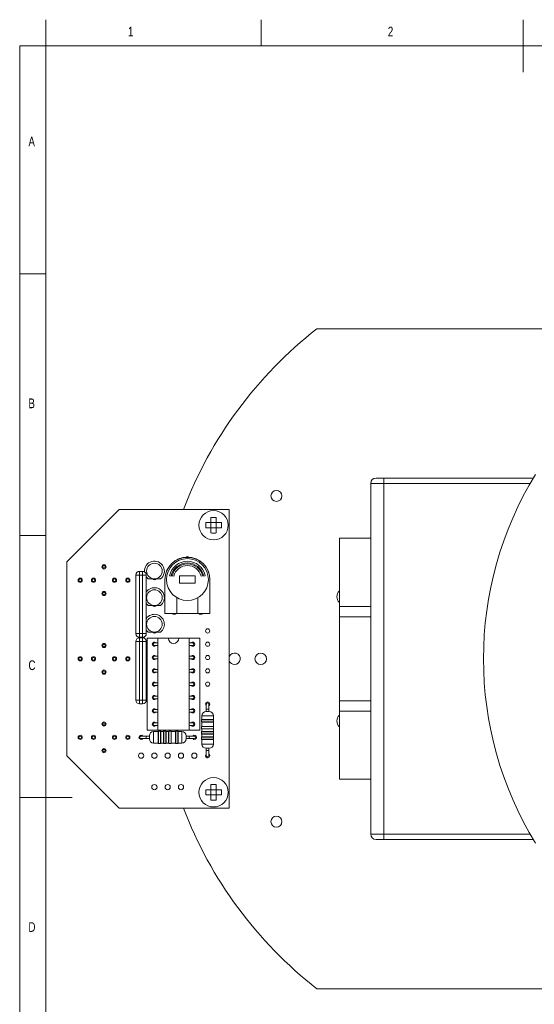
# Model space of a CAD drawing. Header units: millimetres. Extents: x 0 to 239, y 0 to 297.
# Tile 2 of 6: x 13 to 111, y 109 to 297. Entities that reach past the tile are written whole.
import ezdxf

# ---------------------------------------------------------------- set-up
doc = ezdxf.new("R2010")
doc.units = ezdxf.units.MM
doc.styles.add('SLDTEXTSTYLE0', font='TXT', dxfattribs={"width": 0.75})

msp = doc.modelspace()

# ---------------------------------------------------------------- linework, layer by layer
at = {"color": 7, "linetype": 'Continuous', "lineweight": 0}
for p, q in [((17.8, 292), (17.8, 297)), ((58.9, 292), (58.9, 297)), ((108.9, 297), (108.9, 287)), ((12.8, 292), (12.8, 5)), ((17.8, 292), (12.8, 292)), ((17.8, 292), (17.8, 5)), ((205, 292), (17.8, 292)), ((17.8, 248.5), (12.8, 248.5)), ((12.8, 198.5), (17.8, 198.5)), ((12.8, 148.5), (22.8, 148.5))]:
    msp.add_line(p, q, dxfattribs=at)
at = {"color": 7, "linetype": 'Continuous', "lineweight": 15}
for p, q in [((115.81, 237.97), (69.51, 237.97)), ((80.81, 209.47), (82.31, 209.47)), ((82.31, 209.47), (82.31, 208.47)), ((82.31, 209.47), (110.81, 209.47)), ((82.31, 208.47), (79.81, 208.47)), ((79.81, 197.97), (79.81, 208.47)), ((82.31, 208.47), (82.31, 141.47)), ((31.81, 203.47), (21.81, 193.47)), ((52.81, 203.47), (31.81, 203.47)), ((52.81, 146.47), (52.81, 203.47)), ((49.31, 200.97), (49.31, 201.94)), ((50.31, 200.97), (50.31, 201.94)), ((49.31, 200.97), (48.34, 200.97)), ((49.31, 199.97), (48.34, 199.97)), ((49.31, 200.97), (50.31, 200.97)), ((49.31, 200.97), (49.31, 199.97)), ((49.31, 199.97), (50.31, 199.97)), ((50.31, 200.97), (50.31, 199.97)), ((79.81, 197.97), (73.81, 197.97)), ((73.81, 197.97), (73.81, 184.97)), ((79.81, 197.97), (79.81, 184.97)), ((21.81, 193.47), (21.81, 156.47)), ((24.12, 190.06), (24.12, 190.29)), ((30.66, 190.06), (30.66, 190.29)), ((34.97, 179.77), (34.97, 190.96)), ((34.97, 190.96), (35.67, 190.96)), ((35.67, 191.66), (35.67, 190.96)), ((35.67, 191.66), (36.27, 191.66)), ((35.67, 190.96), (35.67, 179.77)), ((36.27, 190.96), (35.67, 190.96)), ((36.27, 191.66), (36.27, 190.96)), ((36.27, 179.77), (36.27, 190.96)), ((36.27, 190.96), (36.97, 190.96)), ((36.97, 190.96), (36.97, 179.77)), ((37.35, 190.22), (36.97, 190.6)), ((37.35, 190.22), (38.51, 190.22)), ((38.51, 190.22), (39.68, 190.22)), ((40.51, 190.09), (40.51, 190.04)), ((40.51, 190.04), (40.51, 183.63)), ((41.4, 190.82), (41.69, 190.76)), ((41.92, 190.83), (42.21, 190.76)), ((46.31, 190.79), (43.31, 190.79)), ((43.31, 190.79), (43.31, 189.39)), ((46.31, 189.39), (46.31, 190.79)), ((47.42, 190.76), (47.71, 190.83)), ((47.93, 190.76), (48.23, 190.82)), ((49.11, 190.04), (49.11, 190.09)), ((49.11, 183.63), (49.11, 190.04)), ((24.12, 189.64), (24.12, 189.87)), ((30.66, 189.64), (30.66, 189.87)), ((43.31, 189.39), (46.31, 189.39)), ((42.81, 183.63), (42.81, 186.63)), ((46.81, 186.63), (46.81, 183.63)), ((37.35, 185.14), (36.97, 185.52)), ((37.35, 185.14), (38.51, 185.14)), ((38.51, 185.14), (39.68, 185.14)), ((79.81, 184.97), (73.81, 184.97)), ((73.81, 184.97), (73.81, 182.97)), ((79.81, 164.97), (79.81, 184.97)), ((40.51, 183.63), (42.81, 183.63)), ((42.81, 183.63), (46.81, 183.63)), ((46.81, 183.63), (49.11, 183.63)), ((79.81, 182.97), (73.81, 182.97)), ((73.81, 182.97), (73.81, 166.97)), ((34.97, 179.77), (35.67, 179.77)), ((35.67, 179.77), (36.27, 179.77)), ((35.67, 179.77), (35.67, 179.07)), ((36.27, 179.07), (35.67, 179.07)), ((35.67, 178.96), (36.27, 178.96)), ((35.67, 178.96), (35.67, 178.26)), ((36.27, 179.77), (36.27, 179.07)), ((36.27, 179.77), (36.97, 179.77)), ((36.27, 178.96), (36.27, 178.26)), ((37.35, 180.06), (36.97, 180.44)), ((37.11, 161.35), (37.11, 178.91)), ((39.91, 178.91), (37.11, 178.91)), ((37.35, 180.06), (38.51, 180.06)), ((38.51, 180.06), (39.68, 180.06)), ((39.16, 161.34), (39.16, 178.9)), ((41.16, 178.9), (39.16, 178.9)), ((39.91, 178.9), (39.91, 178.91)), ((41.16, 178.91), (39.91, 178.91)), ((43.16, 178.9), (41.16, 178.9)), ((44.41, 178.91), (43.16, 178.91)), ((45.16, 178.9), (43.16, 178.9)), ((44.41, 178.9), (44.41, 178.91)), ((47.21, 178.91), (44.41, 178.91)), ((45.16, 161.34), (45.16, 178.9)), ((47.21, 161.35), (47.21, 178.91)), ((34.97, 178.26), (35.67, 178.26)), ((34.97, 167.07), (34.97, 178.26)), ((35.67, 178.26), (35.67, 167.07)), ((36.27, 178.26), (35.67, 178.26)), ((36.27, 167.07), (36.27, 178.26)), ((36.27, 178.26), (36.97, 178.26)), ((36.97, 178.26), (36.97, 167.07)), ((39.16, 177.99), (38.51, 177.99)), ((38.51, 177.49), (39.16, 177.49)), ((45.81, 177.99), (45.16, 177.99)), ((45.16, 177.49), (45.81, 177.49)), ((24.12, 175.06), (24.12, 175.29)), ((24.12, 174.64), (24.12, 174.87)), ((30.66, 175.06), (30.66, 175.29)), ((30.66, 174.64), (30.66, 174.87)), ((39.16, 175.45), (38.51, 175.45)), ((38.51, 174.95), (39.16, 174.95)), ((45.81, 175.45), (45.16, 175.45)), ((45.16, 174.95), (45.81, 174.95)), ((39.16, 172.91), (38.51, 172.91)), ((38.51, 172.41), (39.16, 172.41)), ((45.81, 172.91), (45.16, 172.91)), ((45.16, 172.41), (45.81, 172.41)), ((39.16, 170.37), (38.51, 170.37)), ((38.51, 169.87), (39.16, 169.87)), ((45.81, 170.37), (45.16, 170.37)), ((45.16, 169.87), (45.81, 169.87)), ((39.16, 167.83), (38.51, 167.83)), ((38.51, 167.33), (39.16, 167.33)), ((45.81, 167.83), (45.16, 167.83)), ((45.16, 167.33), (45.81, 167.33)), ((34.97, 167.07), (35.67, 167.07)), ((35.67, 167.07), (36.27, 167.07)), ((35.67, 167.07), (35.67, 166.37)), ((36.27, 166.37), (35.67, 166.37)), ((36.27, 167.07), (36.27, 166.37)), ((36.27, 167.07), (36.97, 167.07)), ((48.42, 166.32), (48.42, 165.32)), ((48.92, 165.32), (48.92, 166.32)), ((79.81, 166.97), (73.81, 166.97)), ((73.81, 166.97), (73.81, 164.97)), ((39.16, 165.29), (38.51, 165.29)), ((38.51, 164.79), (39.16, 164.79)), ((45.81, 165.29), (45.16, 165.29)), ((45.16, 164.79), (45.81, 164.79)), ((47.57, 164.09), (47.57, 163.39)), ((48.37, 164.89), (48.97, 164.89)), ((48.42, 165.32), (48.42, 164.89)), ((48.92, 164.89), (48.92, 165.32)), ((49.77, 163.39), (49.77, 164.09)), ((73.81, 164.97), (73.81, 151.97)), ((79.81, 164.97), (73.81, 164.97)), ((79.81, 164.97), (79.81, 151.97)), ((39.16, 162.75), (38.51, 162.75)), ((38.51, 162.25), (39.16, 162.25)), ((45.81, 162.75), (45.16, 162.75)), ((45.16, 162.25), (45.81, 162.25)), ((47.52, 163.34), (47.52, 162.94)), ((47.52, 162.02), (47.52, 161.62)), ((47.57, 163.39), (49.77, 163.39)), ((47.57, 162.89), (47.57, 162.07)), ((49.77, 162.89), (47.57, 162.89)), ((47.57, 162.07), (49.77, 162.07)), ((49.77, 162.07), (49.77, 162.89)), ((49.82, 162.94), (49.82, 163.34)), ((49.82, 161.62), (49.82, 162.02)), ((24.12, 160.06), (24.12, 160.29)), ((24.12, 159.64), (24.12, 159.87)), ((30.66, 160.06), (30.66, 160.29)), ((30.66, 159.64), (30.66, 159.87)), ((36.97, 160.22), (35.97, 160.22)), ((37.55, 160.22), (36.97, 160.22)), ((39.16, 161.35), (37.11, 161.35)), ((37.55, 160.27), (37.55, 159.67)), ((39.23, 161.07), (38.35, 161.07)), ((45.16, 161.34), (39.16, 161.34)), ((39.23, 158.87), (39.23, 161.07)), ((39.68, 161.12), (39.28, 161.12)), ((40.23, 161.07), (39.73, 161.07)), ((39.73, 161.07), (39.73, 158.87)), ((40.23, 158.87), (40.23, 161.07)), ((40.68, 161.12), (40.28, 161.12)), ((41.23, 161.07), (40.73, 161.07)), ((40.73, 161.07), (40.73, 158.87)), ((41.23, 158.87), (41.23, 161.07)), ((41.68, 161.12), (41.28, 161.12)), ((42.55, 161.07), (41.73, 161.07)), ((41.73, 161.07), (41.73, 158.87)), ((42.55, 158.87), (42.55, 161.07)), ((43, 161.12), (42.6, 161.12)), ((43.75, 161.07), (43.05, 161.07)), ((43.05, 161.07), (43.05, 158.87)), ((44.55, 160.27), (44.55, 159.67)), ((45.13, 160.22), (44.55, 160.22)), ((46.13, 160.22), (45.13, 160.22)), ((47.21, 161.35), (45.16, 161.35)), ((47.52, 161.02), (47.52, 160.62)), ((47.52, 160.02), (47.52, 159.62)), ((47.57, 161.57), (47.57, 161.07)), ((49.77, 161.57), (47.57, 161.57)), ((47.57, 161.07), (49.77, 161.07)), ((47.57, 160.57), (47.57, 160.07)), ((49.77, 160.57), (47.57, 160.57)), ((47.57, 160.07), (49.77, 160.07)), ((49.77, 161.07), (49.77, 161.57)), ((49.77, 160.07), (49.77, 160.57)), ((49.82, 160.62), (49.82, 161.02)), ((49.82, 159.62), (49.82, 160.02)), ((35.97, 159.72), (36.97, 159.72)), ((36.97, 159.72), (37.55, 159.72)), ((38.35, 158.87), (39.23, 158.87)), ((39.28, 158.82), (39.68, 158.82)), ((39.73, 158.87), (40.23, 158.87)), ((40.28, 158.82), (40.68, 158.82)), ((40.73, 158.87), (41.23, 158.87)), ((41.28, 158.82), (41.68, 158.82)), ((41.73, 158.87), (42.55, 158.87)), ((42.6, 158.82), (43, 158.82)), ((43.05, 158.87), (43.75, 158.87)), ((44.55, 159.72), (45.13, 159.72)), ((45.13, 159.72), (46.13, 159.72)), ((47.57, 159.57), (47.57, 158.69)), ((49.77, 159.57), (47.57, 159.57)), ((49.77, 158.69), (49.77, 159.57)), ((21.81, 156.47), (31.81, 146.47)), ((48.37, 157.89), (48.97, 157.89)), ((48.42, 157.89), (48.42, 157.47)), ((48.42, 157.47), (48.42, 156.47)), ((48.92, 157.47), (48.92, 157.89)), ((48.92, 156.47), (48.92, 157.47)), ((49.31, 149.97), (49.31, 150.94)), ((50.31, 149.97), (50.31, 150.94)), ((79.81, 151.97), (73.81, 151.97)), ((79.81, 141.47), (79.81, 151.97)), ((49.31, 149.97), (48.34, 149.97)), ((49.31, 148.97), (48.34, 148.97)), ((49.31, 149.97), (50.31, 149.97)), ((49.31, 149.97), (49.31, 148.97)), ((49.31, 148.97), (50.31, 148.97)), ((50.31, 149.97), (50.31, 148.97)), ((31.81, 146.47), (52.81, 146.47)), ((79.81, 141.47), (82.31, 141.47)), ((82.31, 140.47), (82.31, 141.47)), ((82.31, 140.47), (80.81, 140.47)), ((110.81, 140.47), (82.31, 140.47)), ((69.51, 111.97), (115.81, 111.97))]:
    msp.add_line(p, q, dxfattribs=at)
at = {"color": 8, "linetype": 'Continuous', "lineweight": 15}
for p, q in [((110.22, 208.47), (82.31, 208.47)), ((47.57, 164.09), (49.77, 164.09)), ((48.42, 165.32), (48.92, 165.32)), ((49.82, 163.34), (47.52, 163.34)), ((47.52, 162.94), (49.82, 162.94)), ((49.82, 162.02), (47.52, 162.02)), ((36.97, 160.22), (36.97, 159.72)), ((38.35, 161.07), (38.35, 158.87)), ((39.28, 161.12), (39.28, 158.82)), ((39.68, 158.82), (39.68, 161.12)), ((40.28, 161.12), (40.28, 158.82)), ((40.68, 158.82), (40.68, 161.12)), ((41.28, 161.12), (41.28, 158.82)), ((41.68, 158.82), (41.68, 161.12)), ((42.6, 161.12), (42.6, 158.82)), ((43, 158.82), (43, 161.12)), ((43.75, 161.07), (43.75, 158.87)), ((45.13, 160.22), (45.13, 159.72)), ((47.52, 161.62), (49.82, 161.62)), ((49.82, 161.02), (47.52, 161.02)), ((47.52, 160.62), (49.82, 160.62)), ((49.82, 160.02), (47.52, 160.02)), ((47.52, 159.62), (49.82, 159.62)), ((47.57, 158.69), (49.77, 158.69)), ((48.42, 157.47), (48.92, 157.47)), ((82.31, 141.47), (110.22, 141.47))]:
    msp.add_line(p, q, dxfattribs=at)
at = {"color": 7, "linetype": 'Continuous', "lineweight": 15}
for centre, radius in [((61.81, 206.07), 1.05), ((49.81, 200.47), 2.8), ((44.81, 190.09), 4), ((28.89, 192.51), 0.4), ((28.89, 192.51), 0.25), ((38.51, 191.72), 1.5), ((24.35, 189.97), 0.4), ((24.35, 189.97), 0.25), ((26.89, 189.97), 0.4), ((26.89, 189.97), 0.25), ((30.89, 189.97), 0.4), ((30.89, 189.97), 0.25), ((33.43, 189.97), 0.4), ((33.43, 189.97), 0.25), ((38.51, 186.64), 1.5), ((28.89, 187.43), 0.4), ((28.89, 187.43), 0.25), ((38.51, 181.56), 1.5), ((48.67, 180.29), 0.4), ((28.89, 177.51), 0.4), ((28.89, 177.51), 0.25), ((48.67, 177.75), 0.4), ((24.35, 174.97), 0.4), ((24.35, 174.97), 0.25), ((26.89, 174.97), 0.4), ((26.89, 174.97), 0.25), ((30.89, 174.97), 0.4), ((30.89, 174.97), 0.25), ((33.43, 174.97), 0.4), ((33.43, 174.97), 0.25), ((48.67, 175.21), 0.4), ((58.81, 174.97), 1.1), ((58.81, 174.97), 0.01), ((48.67, 172.67), 0.4), ((28.89, 172.43), 0.4), ((28.89, 172.43), 0.25), ((48.67, 170.13), 0.4), ((28.89, 162.51), 0.4), ((28.89, 162.51), 0.25), ((24.35, 159.97), 0.4), ((24.35, 159.97), 0.25), ((26.89, 159.97), 0.4), ((26.89, 159.97), 0.25), ((30.89, 159.97), 0.4), ((30.89, 159.97), 0.25), ((33.43, 159.97), 0.4), ((33.43, 159.97), 0.25), ((28.89, 157.43), 0.4), ((28.89, 157.43), 0.25), ((35.97, 156.47), 0.5), ((38.51, 156.47), 0.5), ((41.05, 156.47), 0.5), ((43.59, 156.47), 0.5), ((46.13, 156.47), 0.5), ((38.51, 150.47), 0.5), ((41.05, 150.47), 0.5), ((43.59, 150.47), 0.5), ((49.81, 149.47), 2.8), ((61.81, 143.87), 1.05)]:
    msp.add_circle(centre, radius, dxfattribs=at)
for centre, radius, start, end in [((118.81, 174.97), 80, 128.0475, 159.1299), ((80.81, 208.47), 1, 90, 180), ((168.82, 174.97), 67.5, 148.551, 211.449), ((44.81, 190.09), 4.3, 0, 180), ((44.81, 190.04), 4.3, 0, 180), ((44.81, 193.98), 0.5, 54.7804, 125.2002), ((38.51, 191.72), 1.9, 307.8636, 184.4157), ((44.81, 190.09), 3.49, 12.0978, 167.9022), ((44.81, 190.09), 3.19, 12.0978, 167.9022), ((44.81, 190.09), 2.99, 14.2692, 165.7308), ((44.81, 190.09), 2.69, 14.2692, 165.7308), ((35.67, 190.96), 0.7, 90, 180), ((36.27, 190.96), 0.7, 0, 90), ((38.51, 190.45), 0.4, 215.0996, 324.9004), ((38.51, 190.45), 0.25, 246.9261, 293.0739), ((38.51, 186.64), 1.9, 307.8636, 144.1474), ((74.95, 186.83), 1.6, 135, 225), ((38.51, 185.37), 0.4, 215.0996, 324.9004), ((38.51, 185.37), 0.25, 246.9261, 293.0739), ((38.51, 181.56), 1.9, 307.8636, 144.1474), ((42.27, 183.97), 0.5, 221.5754, 318.4246), ((47.35, 183.97), 0.5, 221.5754, 318.4246), ((35.67, 179.77), 0.7, 180, 270), ((35.67, 178.26), 0.7, 90, 180), ((36.27, 179.77), 0.7, 270, 0), ((36.27, 178.26), 0.7, 0, 90), ((38.51, 180.29), 0.4, 215.0996, 324.9004), ((38.51, 180.29), 0.25, 246.9261, 293.0739), ((42.16, 178.9), 1, 180, 0), ((38.51, 177.75), 0.4, 38.1338, 180), ((38.51, 177.75), 0.4, 180, 320.7652), ((38.51, 177.74), 0.25, 90, 270), ((45.81, 177.75), 0.4, 0, 141.8662), ((45.81, 177.75), 0.4, 219.2348, 0), ((45.81, 177.74), 0.25, 270, 90), ((38.51, 175.2), 0.4, 38.3161, 180), ((38.51, 175.2), 0.4, 180, 320.9499), ((38.51, 175.2), 0.25, 90, 270), ((45.81, 175.2), 0.4, 0, 141.6839), ((45.81, 175.2), 0.4, 219.0501, 0), ((45.81, 175.2), 0.25, 270, 90), ((53.81, 174.97), 1.1, 270, 155.38), ((38.51, 172.66), 0.4, 38.4989, 180), ((45.81, 172.66), 0.4, 0, 141.5011), ((53.81, 174.97), 1.1, 204.62, 270), ((38.51, 172.66), 0.4, 180, 321.1341), ((38.51, 172.66), 0.25, 90, 270), ((45.81, 172.66), 0.4, 218.8659, 0), ((45.81, 172.66), 0.25, 270, 90), ((38.51, 170.12), 0.4, 38.6822, 180), ((38.51, 170.12), 0.4, 180, 321.3178), ((38.51, 170.12), 0.25, 90, 270), ((45.81, 170.12), 0.4, 0, 141.3178), ((45.81, 170.12), 0.4, 218.6822, 0), ((45.81, 170.12), 0.25, 270, 90), ((38.51, 167.58), 0.4, 38.6822, 180), ((38.51, 167.58), 0.4, 180, 321.3178), ((38.51, 167.58), 0.25, 90, 270), ((45.81, 167.58), 0.4, 0, 141.3178), ((45.81, 167.58), 0.4, 218.6822, 0), ((45.81, 167.58), 0.25, 270, 90), ((35.67, 167.07), 0.7, 180, 270), ((36.27, 167.07), 0.7, 270, 0), ((48.67, 166.32), 0.4, 308.6822, 180), ((48.67, 166.32), 0.4, 180, 231.3178), ((48.67, 166.32), 0.25, 0, 180), ((38.51, 165.04), 0.4, 38.6822, 180), ((38.51, 165.04), 0.4, 180, 321.3178), ((38.51, 165.04), 0.25, 90, 270), ((45.81, 165.04), 0.4, 0, 141.3178), ((45.81, 165.04), 0.4, 218.6822, 0), ((45.81, 165.04), 0.25, 270, 90), ((48.37, 164.09), 0.8, 90, 180), ((48.97, 164.09), 0.8, 0, 90), ((74.95, 163.1), 1.6, 135, 225), ((38.51, 162.5), 0.4, 38.6822, 180), ((38.51, 162.5), 0.4, 180, 321.3178), ((38.51, 162.5), 0.25, 90, 270), ((45.81, 162.5), 0.4, 0, 141.3178), ((45.81, 162.5), 0.4, 218.6822, 0), ((45.81, 162.5), 0.25, 270, 90), ((47.57, 163.34), 0.05, 90, 180), ((47.57, 162.94), 0.05, 180, 270), ((47.57, 162.02), 0.05, 90, 180), ((49.77, 163.34), 0.05, 0, 90), ((49.77, 162.94), 0.05, 270, 0), ((49.77, 162.02), 0.05, 0, 90), ((35.97, 159.97), 0.4, 38.6822, 180), ((35.97, 159.97), 0.4, 180, 321.3178), ((35.97, 159.97), 0.25, 90, 270), ((38.35, 160.27), 0.8, 90, 180), ((39.28, 161.07), 0.05, 90, 180), ((39.68, 161.07), 0.05, 0, 90), ((40.28, 161.07), 0.05, 90, 180), ((40.68, 161.07), 0.05, 0, 90), ((41.28, 161.07), 0.05, 90, 180), ((41.68, 161.07), 0.05, 0, 90), ((42.6, 161.07), 0.05, 90, 180), ((43, 161.07), 0.05, 0, 90), ((43.75, 160.27), 0.8, 0, 90), ((46.13, 159.97), 0.4, 218.6822, 141.3178), ((46.13, 159.97), 0.25, 270, 90), ((47.57, 161.62), 0.05, 180, 270), ((47.57, 161.02), 0.05, 90, 180), ((47.57, 160.62), 0.05, 180, 270), ((47.57, 160.02), 0.05, 90, 180), ((49.77, 161.62), 0.05, 270, 0), ((49.77, 161.02), 0.05, 0, 90), ((49.77, 160.62), 0.05, 270, 0), ((49.77, 160.02), 0.05, 0, 90), ((38.35, 159.67), 0.8, 180, 270), ((39.28, 158.87), 0.05, 180, 270), ((39.68, 158.87), 0.05, 270, 0), ((40.28, 158.87), 0.05, 180, 270), ((40.68, 158.87), 0.05, 270, 0), ((41.28, 158.87), 0.05, 180, 270), ((41.68, 158.87), 0.05, 270, 0), ((42.6, 158.87), 0.05, 180, 270), ((43, 158.87), 0.05, 270, 0), ((43.75, 159.67), 0.8, 270, 0), ((47.57, 159.62), 0.05, 180, 270), ((48.37, 158.69), 0.8, 180, 270), ((48.97, 158.69), 0.8, 270, 0), ((49.77, 159.62), 0.05, 270, 0), ((48.67, 156.47), 0.4, 180, 51.3178), ((48.67, 156.47), 0.4, 128.6822, 180), ((48.67, 156.47), 0.25, 180, 0), ((118.81, 174.97), 80, 200.8701, 231.9525), ((80.81, 141.47), 1, 180, 270)]:
    msp.add_arc(centre, radius, start, end, dxfattribs=at)
for points, knots in [([(50.31, 201.94), (50.07, 201.95), (49.74, 201.96), (49.41, 201.95), (49.31, 201.94)], [0, 0, 0, 0, 0.720113, 1, 1, 1, 1]), ([(48.34, 200.97), (48.33, 200.73), (48.32, 200.39), (48.33, 200.06), (48.34, 199.97)], [0, 0, 0, 0, 0.720112, 1, 1, 1, 1]), ([(49.31, 198.99), (49.31, 199.22), (49.31, 199.54), (49.31, 199.87), (49.31, 199.97)], [0, 0, 0, 0, 0.703782, 1, 1, 1, 1]), ([(51.29, 200.97), (51.06, 200.97), (50.74, 200.97), (50.41, 200.97), (50.31, 200.97)], [0, 0, 0, 0, 0.703787, 1, 1, 1, 1]), ([(51.29, 199.97), (51.06, 199.97), (50.74, 199.97), (50.41, 199.97), (50.31, 199.97)], [0, 0, 0, 0, 0.703787, 1, 1, 1, 1]), ([(50.31, 198.99), (50.31, 199.22), (50.31, 199.54), (50.31, 199.87), (50.31, 199.97)], [0, 0, 0, 0, 0.703782, 1, 1, 1, 1]), ([(51.29, 199.97), (51.3, 200.21), (51.31, 200.54), (51.3, 200.87), (51.29, 200.97)], [0, 0, 0, 0, 0.720112, 1, 1, 1, 1]), ([(49.31, 198.99), (49.55, 198.98), (49.89, 198.97), (50.22, 198.98), (50.31, 198.99)], [0, 0, 0, 0, 0.720113, 1, 1, 1, 1]), ([(50.31, 150.94), (50.07, 150.95), (49.74, 150.96), (49.41, 150.95), (49.31, 150.94)], [0, 0, 0, 0, 0.720113, 1, 1, 1, 1]), ([(48.34, 149.97), (48.33, 149.73), (48.32, 149.39), (48.33, 149.06), (48.34, 148.97)], [0, 0, 0, 0, 0.720112, 1, 1, 1, 1]), ([(49.31, 147.99), (49.31, 148.22), (49.31, 148.54), (49.31, 148.87), (49.31, 148.97)], [0, 0, 0, 0, 0.703782, 1, 1, 1, 1]), ([(51.29, 149.97), (51.06, 149.97), (50.74, 149.97), (50.41, 149.97), (50.31, 149.97)], [0, 0, 0, 0, 0.703787, 1, 1, 1, 1]), ([(51.29, 148.97), (51.06, 148.97), (50.74, 148.97), (50.41, 148.97), (50.31, 148.97)], [0, 0, 0, 0, 0.703787, 1, 1, 1, 1]), ([(50.31, 147.99), (50.31, 148.22), (50.31, 148.54), (50.31, 148.87), (50.31, 148.97)], [0, 0, 0, 0, 0.703782, 1, 1, 1, 1]), ([(51.29, 148.97), (51.3, 149.21), (51.31, 149.54), (51.3, 149.87), (51.29, 149.97)], [0, 0, 0, 0, 0.720112, 1, 1, 1, 1]), ([(49.31, 147.99), (49.55, 147.98), (49.89, 147.97), (50.22, 147.98), (50.31, 147.99)], [0, 0, 0, 0, 0.720113, 1, 1, 1, 1])]:
    msp.add_open_spline(points, degree=3, knots=knots, dxfattribs=at)

# ---------------------------------------------------------------- texts
at = {"color": 7, "linetype": 'Continuous', "lineweight": 0, "char_height": 1.85, "attachment_point": 1, "style": 'SLDTEXTSTYLE0'}
for s, insert in [('1', (33.48, 295.67)), ('2', (83.07, 295.67)), ('A', (14.47, 274.67)), ('B', (14.47, 224.67)), ('C', (14.47, 174.67)), ('D', (14.47, 124.67))]:
    msp.add_mtext(s, dxfattribs=dict(at, insert=insert))

doc.saveas('drawing.dxf')
